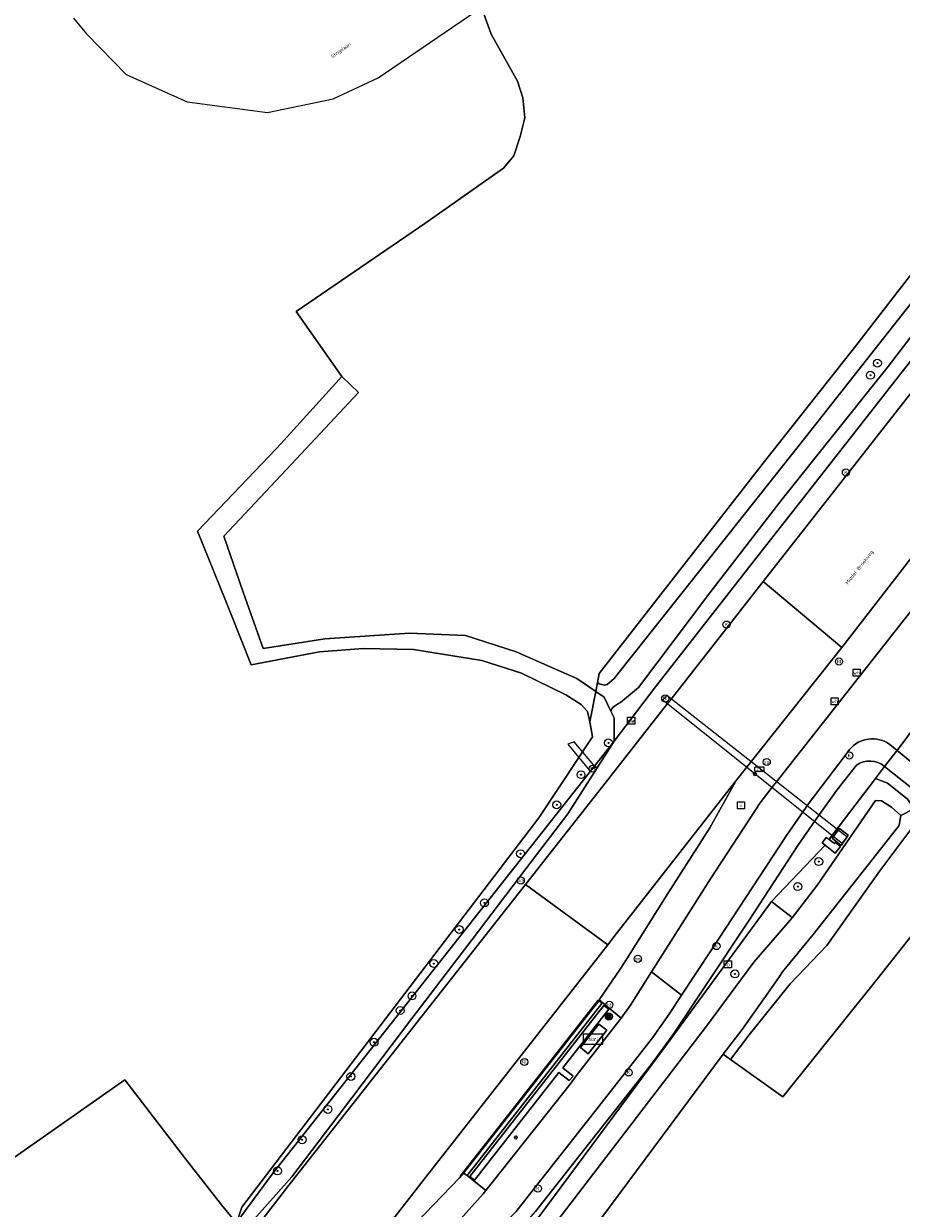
# Model space of a CAD drawing. Header units: metres. Extents: x 73718 to 76933, y 443658 to 446696.
# Tile 118 of 161: x 75164 to 75252, y 445703 to 445823. Entities that reach past the tile are written whole.
import ezdxf
from ezdxf.enums import TextEntityAlignment as Align

# ---------------------------------------------------------------- set-up
doc = ezdxf.new("R2010")
doc.units = ezdxf.units.M
for name, color, linetype, lineweight in [('B-WE-GK-BESCHOEIING-G', 130, 'GK-BESCHOEIING-SO', 18), ('B-WE-GR-BOOM-S', 90, 'Continuous', 25), ('B-WE-GW-TALUD_KRUIN-G', 90, 'Continuous', 18), ('B-WE-IE-MEUBILAIR-S', 7, 'Continuous', 25), ('B-WE-IE-MEUBILAIR_WEGMEUBILAIR-S', 7, 'Continuous', 25), ('B-WE-IE-MEUBILAIR_WEGMEUBILAIR_AFVALBAK-S', 7, 'Continuous', 25), ('B-WE-IE-MEUBILAIR_ZONNEPANEEL-S', 7, 'Continuous', 25), ('B-WE-IE-TERREINAFSCHEIDING_KUNSTMATIG_HEKWERK-G', 20, 'IE-TERREINAFSCHEIDING_KUNSTMATIG-SO', 18), ('B-WE-KW-KUNSTWERK_DEK-GV', 170, 'Continuous', 18), ('B-WE-KW-KUNSTWERK_DUIKER-GV', 170, 'Continuous', 18), ('B-WE-OG-TERREIN_ERF-GV', 7, 'Continuous', 18), ('B-WE-OG-TERREIN_OEVER-GV', 7, 'Continuous', 18), ('B-WE-OG-TOPOGRAFIE-T18', 10, 'Continuous', 18), ('B-WE-OG-WATER_SLOOT-GV', 120, 'Continuous', 18), ('B-WE-OG-WEG-GV', 7, 'Continuous', 18), ('B-WE-RI-HWA_GOOT_LIJNGOOT-G', 150, 'Continuous', 18), ('B-WE-VH-GESLOTENVERHARDING_ASFALT-GV', 10, 'Continuous', 18), ('B-WE-VH-GESLOTENVERHARDING_BETON-GV', 10, 'Continuous', 18), ('B-WE-VH-OPENVERHARDING_BETONELEMENT-GV', 30, 'Continuous', 18), ('B-WE-VH-OPENVERHARDING_TEGEL-GV', 30, 'Continuous', 18)]:
    doc.layers.add(name, color=color, linetype=linetype, lineweight=lineweight)
doc.styles.add('NLCS-ISO', font='NLCS-ISO.ttf')
doc.styles.add('NLCS-ISO-M200-T18', font='NLCS-ISO.ttf', dxfattribs={"height": 0.36})
doc.linetypes.add('GK-BESCHOEIING-SO', pattern='A,18,-3,[1,NLCS.SHX,S=0.6,R=0,X=0,Y=0],-3', length=24)
doc.linetypes.add('IE-TERREINAFSCHEIDING_KUNSTMATIG-SO', pattern='A,4,[82,NLCS.SHX,S=0.75,R=90,X=0,Y=0],4,-2', length=10)

# ---------------------------------------------------------------- blocks, each defined once
blk = doc.blocks.new('SIE-WEG_AFVALBAK-SO')
h = blk.add_hatch(color=256)
h.dxf.hatch_style = 1
h.paths.add_polyline_path([(-0.864, -0.864), (0.864, -0.864), (0.864, 0.864), (-0.864, 0.864)])
for points in [[(-1.152, -1.152), (1.152, -1.152), (1.152, 1.152), (-1.152, 1.152)], [(-0.864, -0.864), (0.864, -0.864), (0.864, 0.864), (-0.864, 0.864)]]:
    blk.add_lwpolyline(points, close=True)
blk.add_circle((0, 0), 1.8)
blk = doc.blocks.new('SIE-MEUBILAIR_BORD_WEGWIJZER-SO')
at = {"flags": 128}
blk.add_lwpolyline([(-1.8, 1.8), (1.8, 1.8), (1.8, -1.8), (-1.8, -1.8)], close=True, dxfattribs=at)
at = {"style": 'NLCS-ISO'}
blk.add_text('ww', height=1.8, dxfattribs=at).set_placement((0, 0), align=Align.MIDDLE_CENTER)
blk = doc.blocks.new('SIE-MEUBILAIR_BORD_LOCATIEPAAL-SO')
at = {"flags": 128}
blk.add_lwpolyline([(-1.8, 1.8), (1.8, 1.8), (1.8, -1.8), (-1.8, -1.8)], close=True, dxfattribs=at)
at = {"style": 'NLCS-ISO'}
blk.add_text('lp', height=1.8, dxfattribs=at).set_placement((0, 0), align=Align.MIDDLE_CENTER)
blk = doc.blocks.new('SIE-MEUBILAIR_BORD_INFORMATIE-SO')
at = {"flags": 128}
blk.add_lwpolyline([(-1.8, 1.8), (1.8, 1.8), (1.8, -1.8), (-1.8, -1.8)], close=True, dxfattribs=at)
at = {"style": 'NLCS-ISO'}
blk.add_text('i', height=1.8, dxfattribs=at).set_placement((0, 0), align=Align.MIDDLE_CENTER)
blk = doc.blocks.new('SIE-MEUBILAIR_BORD_VERKEER-SO')
at = {"flags": 128}
blk.add_lwpolyline([(-1.8, 1.8), (1.8, 1.8), (1.8, -1.8), (-1.8, -1.8)], close=True, dxfattribs=at)
at = {"style": 'NLCS-ISO'}
blk.add_text('vb', height=1.8, dxfattribs=at).set_placement((0, 0), align=Align.MIDDLE_CENTER)
blk = doc.blocks.new('SIE-MEUBILAIR_BORD_WAARSCHUWINGSHEK-SO')
at = {"flags": 128}
blk.add_lwpolyline([(-1.8, 1.8), (1.8, 1.8), (1.8, -1.8), (-1.8, -1.8)], close=True, dxfattribs=at)
at = {"style": 'NLCS-ISO'}
blk.add_text('wh', height=1.8, dxfattribs=at).set_placement((0, 0), align=Align.MIDDLE_CENTER)
blk = doc.blocks.new('SIE-ZONNEPANEEL-SO')
blk.add_circle((0, 0), 1.8)
at = {"style": 'NLCS-ISO'}
blk.add_text('zp', height=1.8, dxfattribs=at).set_placement((0, 0), align=Align.MIDDLE_CENTER)
blk = doc.blocks.new('SIE-MEUBILAIR_KAST_TEL-SO')
at = {"flags": 128}
blk.add_lwpolyline([(-2, -1), (2, -1, 0.414214), (2.5, -0.5), (2.5, 0.5, 0.414214), (2, 1), (-2, 1, 0.414214), (-2.5, 0.5), (-2.5, -0.5, 0.414214)], format="xyb", close=True, dxfattribs=at)
at = {"style": 'NLCS-ISO'}
blk.add_text('TL', height=1.8, dxfattribs=at).set_placement((0, 0), align=Align.MIDDLE_CENTER)
blk = doc.blocks.new('SIE-MEUBILAIR_PAAL_LICHTMAST-SO')
for points in [[(-0.62, 0), (-1, 0)], [(-0.71, 0.71), (-0.44, 0.44)], [(0, 1), (0, 0.62)], [(0.44, 0.44), (0.71, 0.71)], [(1, 0), (0.62, 0)], [(-0.71, -0.71), (-0.44, -0.44)], [(0, -0.62), (0, -1)], [(0.44, -0.44), (0.71, -0.71)]]:
    blk.add_lwpolyline(points)
blk.add_circle((0, 0), 0.5)
blk = doc.blocks.new('SIE-MEUBILAIR_PAAL_HECTOMETER-SO')
blk.add_circle((0, 0), 1.8)
at = {"style": 'NLCS-ISO'}
blk.add_text('hm', height=1.8, dxfattribs=at).set_placement((0, 0), align=Align.MIDDLE_CENTER)
blk = doc.blocks.new('SIE-MEUBILAIR_PAAL_HALTEPAAL-SO')
blk.add_circle((0, 0), 1.8)
at = {"style": 'NLCS-ISO'}
blk.add_text('ht', height=1.8, dxfattribs=at).set_placement((0, 0), align=Align.MIDDLE_CENTER)
blk = doc.blocks.new('SIE-MEUBILAIR_PUT_KOLK-SO')
blk.add_circle((0, 0), 1.8)
at = {"style": 'NLCS-ISO'}
blk.add_text('K', height=1.8, dxfattribs=at).set_placement((0, 0), align=Align.MIDDLE_CENTER)
blk = doc.blocks.new('SIE-MEUBILAIR_PUT_RIOOLPUT-SO')
blk.add_circle((0, 0), 1.8)
at = {"style": 'NLCS-ISO'}
blk.add_text('RI', height=1.8, dxfattribs=at).set_placement((0, 0), align=Align.MIDDLE_CENTER)
blk = doc.blocks.new('SIE-WEG_ABRI-SO')
blk.add_lwpolyline([(-5, -2.5), (5, -2.5), (5, 2.5), (-5, 2.5)], close=True)
at = {"style": 'NLCS-ISO'}
blk.add_text('abri', height=1.8, dxfattribs=at).set_placement((0, 0), align=Align.MIDDLE_CENTER)
blk = doc.blocks.new('SGR-BOOM_GBKN-SO')
at = {"linetype": 'ByBlock', "lineweight": 18}
h = blk.add_hatch(color=0, dxfattribs=at)
h.dxf.hatch_style = 1
edge = h.paths.add_edge_path()
edge.add_arc((0, 0), 0.25, 0, 360)
at = {"color": 0, "linetype": 'ByBlock', "lineweight": 18}
for radius in [2, 0.25]:
    blk.add_circle((0, 0), radius, dxfattribs=at)
at = {"color": 0, "linetype": 'ByBlock', "lineweight": 18, "style": 'NLCS-ISO'}
blk.add_attdef('SOORT', (2.5, 0), '', height=1.5, dxfattribs=at)

msp = doc.modelspace()

# ---------------------------------------------------------------- linework, layer by layer
at = {"layer": 'B-WE-GK-BESCHOEIING-G', "flags": 128}
msp.add_lwpolyline([(75220.512, 445752.175), (75220.801, 445750.684), (75219.792, 445749.165), (75219.417, 445748.602), (75215.383, 445742.53), (75185.483, 445703.31)], dxfattribs=at)
at = {"layer": 'B-WE-GW-TALUD_KRUIN-G', "flags": 128}
msp.add_lwpolyline([(75221.303, 445756.16), (75221.48, 445756.017), (75221.989, 445755.885), (75222.27, 445755.961), (75222.962, 445756.571), (75242.289, 445780.891), (75259.363, 445802.575), (75287.66, 445839.255), (75286.464, 445841.09), (75286.425, 445841.15)], dxfattribs=at)
at = {"layer": 'B-WE-IE-TERREINAFSCHEIDING_KUNSTMATIG_HEKWERK-G', "flags": 128}
msp.add_lwpolyline([(75284.925, 445839.183), (75258.224, 445804.158), (75247.325, 445790.076), (75237.969, 445778.246), (75221.48, 445757.053)], dxfattribs=at)
at = {"layer": 'B-WE-KW-KUNSTWERK_DEK-GV', "flags": 128}
msp.add_lwpolyline([(75168.544, 445823.05), (75169.842, 445821.493), (75173.839, 445817.383), (75179.981, 445814.646), (75188.071, 445813.545), (75194.669, 445814.939), (75199.197, 445817.056), (75209.757, 445824.25)], dxfattribs=at)
at = {"layer": 'B-WE-KW-KUNSTWERK_DUIKER-GV', "flags": 128}
for points in [[(75228.269, 445754.829), (75227.887, 445754.405), (75245.073, 445740.654), (75245.947, 445739.955), (75246.431, 445740.583), (75246.417, 445740.594), (75245.535, 445741.286)], [(75218.955, 445750.164), (75218.312, 445749.942), (75220.519, 445747.263), (75221.048, 445747.664)]]:
    msp.add_lwpolyline(points, close=True, dxfattribs=at)
at = {"layer": 'B-WE-OG-TERREIN_ERF-GV', "flags": 128}
msp.add_lwpolyline([(75209.846, 445823.515), (75210.578, 445821.455), (75213.232, 445816.731), (75213.793, 445815.054), (75213.973, 445813.024), (75213.518, 445811.144), (75212.885, 445809.188), (75211.819, 445807.943), (75203.9, 445802.371), (75190.955, 445793.518), (75195.559, 445786.972), (75197.245, 445785.359), (75190.484, 445778.156), (75183.654, 445770.881), (75185.629, 445765.249), (75187.624, 445759.561), (75193.829, 445760.558), (75202.361, 445761.112), (75208.011, 445760.891), (75213.108, 445759.229), (75216.519, 445757.74), (75219.202, 445756.569), (75221.125, 445755.262), (75221.303, 445756.16), (75221.48, 445757.053), (75237.969, 445778.246), (75247.325, 445790.076), (75258.224, 445804.158)], dxfattribs=at)
msp.add_lwpolyline([(75154.517, 445671.759), (75156.057, 445670.146), (75156.602, 445667.762), (75160.099, 445672.374), (75159.374, 445672.763), (75161.903, 445675.612), (75162.241, 445675.992), (75163.264, 445675.392), (75163.605, 445675.703), (75184.964, 445701.806), (75184.854, 445701.834), (75183.432, 445703.539), (75179.794, 445708.181), (75173.714, 445716.147), (75157.114, 445704.521), (75138.077, 445691.164), (75142.854, 445685.127), (75149.732, 445677.479), (75152.797, 445673.965)], close=True, dxfattribs=at)
at = {"layer": 'B-WE-OG-TERREIN_OEVER-GV', "flags": 128}
for points in [[(75195.559, 445786.972), (75189.394, 445780.184), (75188.899, 445779.664), (75181.021, 445771.387), (75183.79, 445764.509), (75184.332, 445763.164), (75186.421, 445757.935), (75193.303, 445759.239), (75197.698, 445759.575), (75202.778, 445759.48), (75209.663, 445758.372), (75213.627, 445757.107), (75218.1, 445754.903), (75219.651, 445753.94), (75220.287, 445753.23), (75220.512, 445752.175), (75221.125, 445755.262), (75219.202, 445756.569), (75216.519, 445757.74), (75213.108, 445759.229), (75208.011, 445760.891), (75202.361, 445761.112), (75193.829, 445760.558), (75187.624, 445759.561), (75185.629, 445765.249), (75183.654, 445770.881), (75190.484, 445778.156), (75197.245, 445785.359)], [(75222.97, 445750.254), (75222.97, 445752.581), (75222.645, 445753.266), (75221.972, 445754.686), (75221.125, 445755.262), (75220.512, 445752.175), (75220.801, 445750.684), (75219.792, 445749.165), (75219.417, 445748.602), (75215.383, 445742.53), (75185.483, 445703.31), (75184.964, 445701.806), (75188.528, 445706.623), (75188.54, 445706.639)], [(75222.97, 445750.254), (75188.54, 445706.639), (75188.528, 445706.623), (75184.964, 445701.806), (75186.184, 445701.501), (75190.505, 445706.377), (75196.559, 445714.336), (75202.613, 445722.296), (75208.667, 445730.255), (75214.721, 445738.214), (75218.316, 445742.941)], [(75249.285, 445746.489), (75245.635, 445741.678), (75245.412, 445741.383), (75244.94, 445740.762), (75244.629, 445740.352), (75244.608, 445740.325), (75245.161, 445739.925), (75245.239, 445740.069), (75245.763, 445739.629), (75245.219, 445738.967), (75244.217, 445739.778), (75238.818, 445734.113), (75240.756, 445732.57), (75240.889, 445732.464), (75243.465, 445735.791), (75249.276, 445744.276), (75249.907, 445744.249), (75250.913, 445743.592), (75251.848, 445742.749), (75253.207, 445743.472), (75252.476, 445744.428), (75250.51, 445746.027)], [(75253.207, 445743.472), (75251.848, 445742.749), (75251.657, 445741.797), (75251.639, 445741.708), (75249.049, 445738.432), (75243, 445730.781), (75239.925, 445727.024), (75239.631, 445726.528), (75238.456, 445724.877), (75235.85, 445721.217), (75233.951, 445718.709), (75234.686, 445718.186), (75236.577, 445720.683), (75240.69, 445725.805), (75244.39, 445729.668), (75249.736, 445737.173), (75253.453, 445742.138)], [(75246.543, 445740.777), (75245.834, 445739.752), (75244.939, 445740.473), (75245.656, 445741.453)], [(75232.285, 445721.554), (75237.054, 445727.985), (75240.889, 445732.464), (75240.756, 445732.57), (75238.818, 445734.113), (75228.33, 445719.782), (75197.664, 445678.439), (75187.753, 445665.031), (75188.679, 445664.299), (75198.282, 445677.159), (75203.317, 445683.732)]]:
    msp.add_lwpolyline(points, close=True, dxfattribs=at)
at = {"layer": 'B-WE-OG-WATER_SLOOT-GV', "flags": 128}
for points in [[(75184.964, 445701.806), (75185.483, 445703.31), (75215.383, 445742.53), (75219.417, 445748.602), (75219.792, 445749.165), (75220.801, 445750.684), (75220.512, 445752.175), (75220.287, 445753.23), (75219.651, 445753.94), (75218.1, 445754.903), (75213.627, 445757.107), (75209.663, 445758.372), (75202.778, 445759.48), (75197.698, 445759.575), (75193.303, 445759.239), (75186.421, 445757.935), (75184.332, 445763.164), (75183.79, 445764.509), (75181.021, 445771.387), (75188.899, 445779.664), (75189.394, 445780.184), (75195.559, 445786.972), (75190.955, 445793.518), (75203.9, 445802.371), (75211.819, 445807.943), (75212.885, 445809.188), (75213.518, 445811.144), (75213.973, 445813.024), (75213.793, 445815.054), (75213.232, 445816.731), (75210.578, 445821.455), (75209.846, 445823.515)], [(75213.77, 445691.567), (75233.951, 445718.709), (75235.85, 445721.217), (75238.456, 445724.877), (75239.631, 445726.528), (75239.925, 445727.024), (75243, 445730.781), (75249.049, 445738.432), (75251.639, 445741.708), (75251.657, 445741.797), (75251.848, 445742.749), (75250.913, 445743.592), (75249.907, 445744.249), (75249.276, 445744.276), (75243.465, 445735.791), (75240.889, 445732.464), (75237.054, 445727.985), (75232.285, 445721.554), (75203.317, 445683.732)], [(75257.187, 445701.108), (75272.844, 445724.363), (75265.767, 445729.993), (75263.423, 445731.857), (75261.789, 445733.157), (75260.192, 445734.428), (75259.399, 445735.058), (75257.557, 445736.524), (75249.464, 445726.27), (75239.959, 445714.432), (75234.686, 445718.186), (75233.951, 445718.709), (75213.77, 445691.567)], [(75157.114, 445704.521), (75173.714, 445716.147), (75179.794, 445708.181), (75183.432, 445703.539), (75184.854, 445701.834)]]:
    msp.add_lwpolyline(points, dxfattribs=at)
at = {"layer": 'B-WE-OG-WEG-GV', "flags": 128}
for points in [[(75222.645, 445753.266), (75222.97, 445752.581), (75222.97, 445750.254), (75227.132, 445755.716), (75236.873, 445768.167), (75236.877, 445768.173), (75241.678, 445774.267), (75277.886, 445820.532), (75277.903, 445820.553), (75290.569, 445836.291), (75290.601, 445836.33), (75301.008, 445848.618), (75301.029, 445848.642), (75310.003, 445860.337), (75329.976, 445888.068), (75337.345, 445896.471), (75379.555, 445945.209), (75378.137, 445948.831)], [(75290.263, 445841.076), (75288.458, 445843.695), (75287.672, 445842.786), (75287.306, 445842.306), (75286.425, 445841.15), (75286.464, 445841.09), (75287.66, 445839.255), (75259.363, 445802.575), (75242.289, 445780.891), (75222.962, 445756.571), (75222.27, 445755.961), (75221.989, 445755.885), (75221.48, 445756.017), (75221.303, 445756.16), (75221.125, 445755.262), (75221.972, 445754.686), (75222.645, 445753.266)], [(75223.627, 445754.129), (75225.433, 445755.663), (75232.606, 445765.182), (75239.888, 445774.602), (75250.549, 445787.972), (75261.326, 445802.084), (75262.847, 445804.107), (75263.904, 445805.513), (75279.546, 445826.024), (75289.746, 445838.454), (75289.935, 445839.076), (75290.263, 445841.076)], [(75290.569, 445836.291), (75277.903, 445820.553), (75277.886, 445820.532), (75241.678, 445774.267), (75236.877, 445768.173), (75236.873, 445768.167), (75227.132, 445755.716), (75222.97, 445750.254), (75218.316, 445742.941), (75214.721, 445738.214), (75208.667, 445730.255), (75202.613, 445722.296), (75196.559, 445714.336), (75190.505, 445706.377), (75186.184, 445701.501), (75184.964, 445701.806), (75163.605, 445675.703), (75163.264, 445675.392)], [(75178.388, 445690.202), (75190.112, 445705.402), (75214.06, 445735.824), (75222.069, 445745.999), (75228.354, 445754.032), (75228.708, 445754.485), (75237.962, 445766.314), (75243.251, 445773.032), (75257.7, 445791.495), (75259.189, 445792.457), (75278.069, 445816.653), (75289.842, 445830.899)], [(75279.546, 445826.024), (75263.904, 445805.513), (75262.847, 445804.107), (75261.326, 445802.084), (75250.549, 445787.972), (75239.888, 445774.602), (75232.606, 445765.182), (75225.433, 445755.663), (75223.627, 445754.129)], [(75253.866, 445769.942), (75245.892, 445759.674), (75235.264, 445746.28), (75232.592, 445741.509), (75228.366, 445734.888), (75224.242, 445728.327), (75223.581, 445727.276), (75221.473, 445724.198), (75223.679, 445722.341), (75224.615, 445723.663), (75226.733, 445726.999), (75232.689, 445736.379), (75237.664, 445744.034), (75238.881, 445745.609), (75239.318, 445746.163), (75250.994, 445760.975), (75251.751, 445761.935), (75251.856, 445762.068), (75275.622, 445791.783)], [(75247.362, 445747.843), (75245.391, 445745.313), (75243.212, 445742.269), (75241.484, 445739.737), (75236.56, 445732.227), (75231.982, 445725.289), (75229.12, 445720.993), (75228.829, 445720.556), (75226.917, 445717.957), (75226.232, 445717.087), (75215.036, 445702.861)], [(75238.818, 445734.113), (75244.217, 445739.778), (75243.92, 445740.019), (75244.33, 445740.526), (75244.608, 445740.325), (75244.629, 445740.352), (75244.94, 445740.762), (75245.412, 445741.383), (75245.635, 445741.678), (75249.285, 445746.489), (75250.195, 445747.683)], [(75197.664, 445678.439), (75228.33, 445719.782), (75238.818, 445734.113)]]:
    msp.add_lwpolyline(points, dxfattribs=at)
for points in [[(75286.464, 445841.09), (75286.425, 445841.15), (75284.925, 445839.183), (75258.224, 445804.158), (75247.325, 445790.076), (75237.969, 445778.246), (75221.48, 445757.053), (75221.303, 445756.16), (75221.48, 445756.017), (75221.989, 445755.885), (75222.27, 445755.961), (75222.962, 445756.571), (75242.289, 445780.891), (75259.363, 445802.575), (75287.66, 445839.255)], [(75259.399, 445735.058), (75260.192, 445734.428), (75262.845, 445737.714), (75254.206, 445744.477), (75253.935, 445744.736), (75250.195, 445747.683), (75249.285, 445746.489), (75250.51, 445746.027), (75252.476, 445744.428), (75253.207, 445743.472), (75253.453, 445742.138), (75249.736, 445737.173), (75244.39, 445729.668), (75240.69, 445725.805), (75236.577, 445720.683), (75234.686, 445718.186), (75239.959, 445714.432), (75249.464, 445726.27), (75257.557, 445736.524)], [(75210.043, 445704.996), (75208.347, 445706.364), (75208.167, 445706.51), (75207.804, 445706.742), (75207.394, 445706.272), (75201.329, 445699.949), (75192.986, 445691.246), (75187.271, 445684.027), (75186.335, 445683.324), (75185.211, 445681.936), (75181.667, 445677.143), (75180.802, 445675.605), (75180.455, 445673.736), (75180.668, 445671.743), (75181.355, 445670.95), (75185.092, 445675.878), (75188.523, 445680.21), (75197.663, 445690.935), (75202.916, 445696.974), (75209.786, 445704.67)]]:
    msp.add_lwpolyline(points, close=True, dxfattribs=at)
at = {"layer": 'B-WE-OG-WEG-GV'}
for points in [[(75222.842, 445753.621, 0.1404342), (75222.645, 445753.266)], [(75222.645, 445753.266, -0.1404342), (75222.842, 445753.621)], [(75223.627, 445754.129, 0.1091745), (75222.842, 445753.621)], [(75222.842, 445753.621, -0.1091745), (75223.627, 445754.129)], [(75250.195, 445747.683, 0.3395303), (75247.362, 445747.843)]]:
    msp.add_lwpolyline(points, format="xyb", dxfattribs=at)
at = {"layer": 'B-WE-RI-HWA_GOOT_LIJNGOOT-G', "flags": 128}
msp.add_lwpolyline([(75221.315, 445724.147), (75207.454, 445706.477)], dxfattribs=at)
at = {"layer": 'B-WE-VH-GESLOTENVERHARDING_ASFALT-GV', "flags": 128}
for points in [[(75168.544, 445823.05), (75169.842, 445821.493), (75173.839, 445817.383), (75179.981, 445814.646), (75188.071, 445813.545), (75194.669, 445814.939), (75199.197, 445817.056), (75209.757, 445824.25)], [(75222.328, 445729.743), (75214.06, 445735.824), (75190.112, 445705.402), (75178.388, 445690.202)], [(75167.475, 445675.17), (75162.403, 445667.888), (75162.333, 445667.726), (75153.116, 445654.666), (75161.448, 445648.68), (75165.217, 445654.173), (75172.328, 445664.11), (75181.667, 445677.143), (75185.211, 445681.936), (75186.335, 445683.324), (75187.271, 445684.027), (75192.986, 445691.246), (75192.454, 445691.478), (75203.972, 445706.313), (75222.328, 445729.743)]]:
    msp.add_lwpolyline(points, dxfattribs=at)
for points in [[(75286.717, 445809.993), (75278.069, 445816.653), (75259.189, 445792.457), (75257.7, 445791.495), (75243.251, 445773.032), (75237.962, 445766.314), (75245.892, 445759.674), (75253.866, 445769.942), (75263.929, 445782.514), (75270.042, 445790.008), (75276.783, 445798.413)], [(75245.892, 445759.674), (75237.962, 445766.314), (75228.708, 445754.485), (75228.354, 445754.032), (75222.069, 445745.999), (75214.06, 445735.824), (75222.328, 445729.743), (75223.073, 445730.695), (75235.264, 445746.28)], [(75221.421, 445724.103), (75221.473, 445724.198), (75223.581, 445727.276), (75224.242, 445728.327), (75228.366, 445734.888), (75232.592, 445741.509), (75235.264, 445746.28), (75223.073, 445730.695), (75222.328, 445729.743), (75203.972, 445706.313), (75192.454, 445691.478), (75192.986, 445691.246), (75201.329, 445699.949), (75207.394, 445706.272), (75207.804, 445706.742)]]:
    msp.add_lwpolyline(points, close=True, dxfattribs=at)
at = {"layer": 'B-WE-VH-GESLOTENVERHARDING_BETON-GV', "flags": 128}
for points in [[(75246.543, 445740.777), (75245.656, 445741.453), (75244.939, 445740.473), (75245.834, 445739.752)], [(75221.445, 445721.746), (75219.584, 445719.383), (75220.351, 445718.759), (75222.229, 445721.145)]]:
    msp.add_lwpolyline(points, close=True, dxfattribs=at)
at = {"layer": 'B-WE-VH-OPENVERHARDING_BETONELEMENT-GV', "flags": 128}
for points in [[(75275.622, 445791.783), (75251.856, 445762.068), (75251.751, 445761.935), (75250.994, 445760.975), (75239.318, 445746.163), (75238.881, 445745.609), (75237.664, 445744.034), (75232.689, 445736.379), (75226.733, 445726.999), (75229.77, 445724.678), (75232.763, 445729.221), (75240.317, 445740.729), (75242.594, 445744.029), (75246.243, 445748.811), (75246.675, 445749.4)], [(75250.742, 445749.896), (75251.464, 445749.307), (75253.519, 445752.05), (75253.054, 445752.44)], [(75213.091, 445702.87), (75214.308, 445704.432), (75221.402, 445713.428), (75221.999, 445714.196), (75226.845, 445720.357), (75228.563, 445722.845), (75229.77, 445724.678), (75226.733, 445726.999), (75224.615, 445723.663), (75223.679, 445722.341), (75219.164, 445716.534), (75218.527, 445715.709), (75210.043, 445704.996), (75209.786, 445704.67), (75202.916, 445696.974)]]:
    msp.add_lwpolyline(points, dxfattribs=at)
at = {"layer": 'B-WE-VH-OPENVERHARDING_BETONELEMENT-GV'}
msp.add_lwpolyline([(75246.675, 445749.4, -0.40047), (75250.742, 445749.896)], format="xyb", dxfattribs=at)
at = {"layer": 'B-WE-VH-OPENVERHARDING_BETONELEMENT-GV', "flags": 128}
msp.add_lwpolyline([(75221.421, 445724.103), (75207.804, 445706.742), (75208.167, 445706.51), (75221.727, 445723.81)], close=True, dxfattribs=at)
at = {"layer": 'B-WE-VH-OPENVERHARDING_TEGEL-GV', "flags": 128}
for points in [[(75275.58, 445734.745), (75257.309, 445749.091), (75253.519, 445752.05), (75251.464, 445749.307), (75252.769, 445748.245), (75255.133, 445746.282), (75262.624, 445740.378), (75273.599, 445731.521)], [(75250.195, 445747.683), (75251.417, 445749.244), (75251.464, 445749.307), (75250.742, 445749.896)], [(75246.675, 445749.4), (75246.243, 445748.811), (75242.594, 445744.029), (75240.317, 445740.729), (75232.763, 445729.221), (75229.77, 445724.678), (75228.563, 445722.845), (75226.845, 445720.357), (75221.999, 445714.196), (75221.402, 445713.428), (75214.308, 445704.432), (75213.091, 445702.87), (75212.381, 445702.127), (75206.701, 445696.479), (75204.079, 445693.556), (75199.824, 445688.62), (75191.755, 445679.16), (75189.874, 445676.839), (75176.891, 445659.753), (75176.777, 445659.765), (75173.698, 445655.732), (75165.92, 445645.542), (75160.859, 445638.911)], [(75273.599, 445731.521), (75262.624, 445740.378), (75255.133, 445746.282), (75252.769, 445748.245), (75251.464, 445749.307), (75251.417, 445749.244), (75250.195, 445747.683), (75253.935, 445744.736), (75254.206, 445744.477), (75262.845, 445737.714), (75260.192, 445734.428), (75261.789, 445733.157), (75263.074, 445734.788), (75264.399, 445736.485), (75269.794, 445732.221), (75272.794, 445729.396)], [(75174.692, 445655.13), (75176.815, 445657.892), (75177.508, 445658.139), (75188.915, 445673.058), (75191.238, 445676.184), (75194.252, 445679.761), (75199.377, 445685.789), (75205.398, 445692.71), (75207.704, 445695.295), (75213.35, 445700.887), (75215.036, 445702.861), (75226.232, 445717.087), (75226.917, 445717.957), (75228.829, 445720.556), (75229.12, 445720.993), (75231.982, 445725.289), (75236.56, 445732.227), (75241.484, 445739.737), (75243.212, 445742.269), (75245.391, 445745.313), (75247.362, 445747.843)]]:
    msp.add_lwpolyline(points, dxfattribs=at)
at = {"layer": 'B-WE-VH-OPENVERHARDING_TEGEL-GV'}
for points in [[(75250.742, 445749.896, 0.40047), (75246.675, 445749.4)], [(75247.362, 445747.843, -0.3395303), (75250.195, 445747.683)]]:
    msp.add_lwpolyline(points, format="xyb", dxfattribs=at)
at = {"layer": 'B-WE-VH-OPENVERHARDING_TEGEL-GV', "flags": 128}
for points in [[(75245.239, 445740.069), (75245.161, 445739.925), (75244.608, 445740.325), (75244.33, 445740.526), (75243.92, 445740.019), (75244.217, 445739.778), (75245.219, 445738.967), (75245.763, 445739.629)], [(75218.527, 445715.709), (75219.164, 445716.534), (75223.679, 445722.341), (75221.473, 445724.198), (75221.421, 445724.103), (75221.727, 445723.81), (75208.167, 445706.51), (75208.347, 445706.364), (75210.043, 445704.996)], [(75208.429, 445706.385), (75221.936, 445723.618), (75222.423, 445723.262), (75217.793, 445717.356), (75218.835, 445716.504), (75218.457, 445716.06), (75217.389, 445716.866), (75208.901, 445706.037)], [(75208.429, 445706.385), (75208.901, 445706.037), (75217.389, 445716.866), (75218.457, 445716.06), (75218.835, 445716.504), (75217.793, 445717.356), (75222.423, 445723.262), (75221.936, 445723.618)], [(75221.445, 445721.746), (75222.229, 445721.145), (75220.351, 445718.759), (75219.584, 445719.383)]]:
    msp.add_lwpolyline(points, close=True, dxfattribs=at)

# ---------------------------------------------------------------- block references
at = {"layer": 'B-WE-GR-BOOM-S', "xscale": 0.2, "yscale": 0.2, "zscale": 0.2}
for p in [(75249.484, 445788.317), (75248.781, 445787.096), (75222.397, 445750.075), (75219.634, 445746.87), (75217.193, 445743.833), (75213.549, 445738.906), (75243.57, 445738.121), (75241.458, 445735.595), (75209.914, 445733.952), (75207.375, 445731.275), (75204.817, 445727.844), (75235.131, 445726.803), (75202.616, 445724.59), (75201.426, 445723.117), (75198.79, 445719.921), (75196.466, 445716.471), (75194.151, 445713.157), (75191.557, 445710.103), (75189.079, 445706.963)]:
    msp.add_blockref('SGR-BOOM_GBKN-SO', p, dxfattribs=at)
at = {"layer": 'B-WE-IE-MEUBILAIR-S', "xscale": 0.2, "yscale": 0.2, "zscale": 0.2}
for name, p in [('SIE-MEUBILAIR_PUT_KOLK-SO', (75246.314, 445777.308)), ('SIE-MEUBILAIR_PUT_KOLK-SO', (75234.289, 445761.987)), ('SIE-MEUBILAIR_PUT_RIOOLPUT-SO', (75245.614, 445758.266)), ('SIE-MEUBILAIR_BORD_WAARSCHUWINGSHEK-SO', (75247.385, 445757.137)), ('SIE-MEUBILAIR_PUT_RIOOLPUT-SO', (75228.122, 445754.539)), ('SIE-MEUBILAIR_BORD_WAARSCHUWINGSHEK-SO', (75245.175, 445754.265)), ('SIE-MEUBILAIR_BORD_WEGWIJZER-SO', (75224.692, 445752.301)), ('SIE-MEUBILAIR_BORD_VERKEER-SO', (75224.692, 445752.301)), ('SIE-MEUBILAIR_PUT_KOLK-SO', (75246.654, 445748.8)), ('SIE-MEUBILAIR_PUT_RIOOLPUT-SO', (75220.81, 445747.477)), ('SIE-MEUBILAIR_KAST_TEL-SO', (75237.595, 445747.427)), ('SIE-MEUBILAIR_PAAL_LICHTMAST-SO', (75237.147, 445746.953)), ('SIE-MEUBILAIR_BORD_INFORMATIE-SO', (75235.742, 445743.785)), ('SIE-MEUBILAIR_PAAL_HECTOMETER-SO', (75213.567, 445736.214)), ('SIE-MEUBILAIR_PUT_KOLK-SO', (75233.275, 445729.608)), ('SIE-MEUBILAIR_PAAL_HECTOMETER-SO', (75225.356, 445728.328)), ('SIE-MEUBILAIR_BORD_LOCATIEPAAL-SO', (75234.422, 445727.762)), ('SIE-MEUBILAIR_PAAL_HALTEPAAL-SO', (75222.485, 445723.683)), ('SIE-MEUBILAIR_PUT_RIOOLPUT-SO', (75213.922, 445717.932)), ('SIE-MEUBILAIR_PUT_KOLK-SO', (75224.433, 445716.884)), ('SIE-MEUBILAIR_PAAL_LICHTMAST-SO', (75213.07, 445710.324)), ('SIE-MEUBILAIR_PUT_KOLK-SO', (75215.29, 445705.192))]:
    msp.add_blockref(name, p, dxfattribs=at)
at = {"layer": 'B-WE-IE-MEUBILAIR_WEGMEUBILAIR-S', "xscale": 0.2, "yscale": 0.2, "zscale": 0.2}
msp.add_blockref('SIE-WEG_ABRI-SO', (75220.845, 445720.226), dxfattribs=at)
at = {"layer": 'B-WE-IE-MEUBILAIR_WEGMEUBILAIR_AFVALBAK-S', "xscale": 0.2, "yscale": 0.2, "zscale": 0.2}
msp.add_blockref('SIE-WEG_AFVALBAK-SO', (75222.445, 445722.507), dxfattribs=at)
at = {"layer": 'B-WE-IE-MEUBILAIR_ZONNEPANEEL-S', "xscale": 0.2, "yscale": 0.2, "zscale": 0.2}
msp.add_blockref('SIE-ZONNEPANEEL-SO', (75238.337, 445748.145), dxfattribs=at)

# ---------------------------------------------------------------- texts
at = {"layer": 'B-WE-OG-TOPOGRAFIE-T18', "style": 'NLCS-ISO-M200-T18'}
for s, rotation, p in [('Strijplaan', 35.7, (75195.476, 445819.782)), ('Middel Broekweg', 51.8, (75247.7, 445767.725))]:
    msp.add_text(s, height=0.36, rotation=rotation, dxfattribs=at).set_placement(p, align=Align.MIDDLE)

doc.saveas('drawing.dxf')
